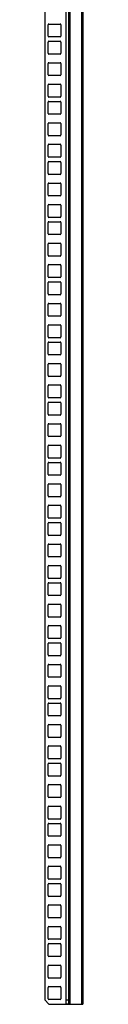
# Model space of a CAD drawing. Header units: millimetres. Extents: x 356 to 866, y 114 to 1584.
# Tile 2 of 4: x 837 to 865, y 114 to 841. Entities that reach past the tile are written whole.
import ezdxf

# ---------------------------------------------------------------- set-up
doc = ezdxf.new("R2010")
doc.units = ezdxf.units.MM
doc.header["$LTSCALE"] = 111.101699
doc.layers.add('00_COMPONENTS', color=7, linetype='CONTINUOUS')

msp = doc.modelspace()

# ---------------------------------------------------------------- linework, layer by layer
at = {"layer": '00_COMPONENTS', "color": 7, "linetype": 'CONTINUOUS'}
for p, q in [((836.91, 116.7), (836.91, 1581.45)), ((852.41, 113.7), (852.41, 1584.45)), ((854.41, 113.7), (854.41, 1584.45)), ((854.7, 1584.45), (854.7, 113.7)), ((864.03, 113.7), (864.03, 1584.45)), ((864.91, 1584.45), (864.91, 113.7)), ((839.16, 829.05), (839.16, 837.35)), ((839.76, 837.95), (848.06, 837.95)), ((848.66, 837.35), (848.66, 829.05)), ((839.16, 816.35), (839.16, 824.65)), ((848.06, 828.45), (839.76, 828.45)), ((839.76, 825.25), (848.06, 825.25)), ((848.66, 824.65), (848.66, 816.35)), ((848.06, 815.75), (839.76, 815.75)), ((839.16, 800.47), (839.16, 808.77)), ((839.76, 809.37), (848.06, 809.37)), ((848.66, 808.77), (848.66, 800.47)), ((848.06, 799.87), (839.76, 799.87)), ((839.76, 793.5), (848.06, 793.5)), ((839.16, 784.6), (839.16, 792.9)), ((848.66, 792.9), (848.66, 784.6)), ((839.16, 771.9), (839.16, 780.2)), ((848.06, 784), (839.76, 784)), ((839.76, 780.8), (848.06, 780.8)), ((848.66, 780.2), (848.66, 771.9)), ((848.06, 771.3), (839.76, 771.3)), ((839.16, 756.02), (839.16, 764.32)), ((839.76, 764.92), (848.06, 764.92)), ((848.66, 764.32), (848.66, 756.02)), ((848.06, 755.42), (839.76, 755.42)), ((839.16, 740.15), (839.16, 748.45)), ((839.76, 749.05), (848.06, 749.05)), ((848.66, 748.45), (848.66, 740.15)), ((839.16, 727.45), (839.16, 735.75)), ((848.06, 739.55), (839.76, 739.55)), ((839.76, 736.35), (848.06, 736.35)), ((848.66, 735.75), (848.66, 727.45)), ((848.06, 726.85), (839.76, 726.85)), ((839.76, 720.47), (848.06, 720.47)), ((839.16, 711.57), (839.16, 719.87)), ((848.66, 719.87), (848.66, 711.57)), ((848.06, 710.97), (839.76, 710.97)), ((839.16, 695.7), (839.16, 704)), ((839.76, 704.6), (848.06, 704.6)), ((848.66, 704), (848.66, 695.7)), ((839.16, 683), (839.16, 691.3)), ((848.06, 695.1), (839.76, 695.1)), ((839.76, 691.9), (848.06, 691.9)), ((848.66, 691.3), (848.66, 683)), ((848.06, 682.4), (839.76, 682.4)), ((839.16, 667.12), (839.16, 675.42)), ((839.76, 676.02), (848.06, 676.02)), ((848.66, 675.42), (848.66, 667.12)), ((848.06, 666.52), (839.76, 666.52)), ((839.16, 651.25), (839.16, 659.55)), ((839.76, 660.15), (848.06, 660.15)), ((848.66, 659.55), (848.66, 651.25)), ((848.06, 650.65), (839.76, 650.65)), ((839.76, 647.45), (848.06, 647.45)), ((839.16, 638.55), (839.16, 646.85)), ((848.66, 646.85), (848.66, 638.55)), ((848.06, 637.95), (839.76, 637.95)), ((839.16, 622.67), (839.16, 630.97)), ((839.76, 631.57), (848.06, 631.57)), ((848.66, 630.97), (848.66, 622.67)), ((848.06, 622.07), (839.76, 622.07)), ((839.16, 606.8), (839.16, 615.1)), ((839.76, 615.7), (848.06, 615.7)), ((848.66, 615.1), (848.66, 606.8)), ((848.06, 606.2), (839.76, 606.2)), ((839.16, 594.1), (839.16, 602.4)), ((839.76, 603), (848.06, 603)), ((848.66, 602.4), (848.66, 594.1)), ((848.06, 593.5), (839.76, 593.5)), ((839.16, 578.22), (839.16, 586.52)), ((839.76, 587.12), (848.06, 587.12)), ((848.66, 586.52), (848.66, 578.22)), ((848.06, 577.62), (839.76, 577.62)), ((839.16, 562.35), (839.16, 570.65)), ((839.76, 571.25), (848.06, 571.25)), ((848.66, 570.65), (848.66, 562.35)), ((848.06, 561.75), (839.76, 561.75)), ((839.16, 549.65), (839.16, 557.95)), ((839.76, 558.55), (848.06, 558.55)), ((848.66, 557.95), (848.66, 549.65)), ((848.06, 549.05), (839.76, 549.05)), ((839.16, 533.77), (839.16, 542.07)), ((839.76, 542.67), (848.06, 542.67)), ((848.66, 542.07), (848.66, 533.77)), ((848.06, 533.17), (839.76, 533.17)), ((839.16, 517.9), (839.16, 526.2)), ((839.76, 526.8), (848.06, 526.8)), ((848.66, 526.2), (848.66, 517.9)), ((848.06, 517.3), (839.76, 517.3)), ((839.16, 505.2), (839.16, 513.5)), ((839.76, 514.1), (848.06, 514.1)), ((848.66, 513.5), (848.66, 505.2)), ((848.06, 504.6), (839.76, 504.6)), ((839.16, 489.32), (839.16, 497.62)), ((839.76, 498.22), (848.06, 498.22)), ((848.66, 497.62), (848.66, 489.32)), ((848.06, 488.72), (839.76, 488.72)), ((839.16, 473.45), (839.16, 481.75)), ((839.76, 482.35), (848.06, 482.35)), ((848.66, 481.75), (848.66, 473.45)), ((848.06, 472.85), (839.76, 472.85)), ((839.16, 460.75), (839.16, 469.05)), ((839.76, 469.65), (848.06, 469.65)), ((848.66, 469.05), (848.66, 460.75)), ((848.06, 460.15), (839.76, 460.15)), ((839.16, 444.87), (839.16, 453.17)), ((839.76, 453.77), (848.06, 453.77)), ((848.66, 453.17), (848.66, 444.87)), ((848.06, 444.27), (839.76, 444.27)), ((839.16, 429), (839.16, 437.3)), ((839.76, 437.9), (848.06, 437.9)), ((848.66, 437.3), (848.66, 429)), ((839.16, 416.3), (839.16, 424.6)), ((848.06, 428.4), (839.76, 428.4)), ((839.76, 425.2), (848.06, 425.2)), ((848.66, 424.6), (848.66, 416.3)), ((848.06, 415.7), (839.76, 415.7)), ((839.16, 400.42), (839.16, 408.72)), ((839.76, 409.32), (848.06, 409.32)), ((848.66, 408.72), (848.66, 400.42)), ((839.16, 384.55), (839.16, 392.85)), ((848.06, 399.82), (839.76, 399.82)), ((839.76, 393.45), (848.06, 393.45)), ((848.66, 392.85), (848.66, 384.55)), ((839.16, 371.85), (839.16, 380.15)), ((848.06, 383.95), (839.76, 383.95)), ((839.76, 380.75), (848.06, 380.75)), ((848.66, 380.15), (848.66, 371.85)), ((848.06, 371.25), (839.76, 371.25)), ((839.16, 355.97), (839.16, 364.27)), ((839.76, 364.87), (848.06, 364.87)), ((848.66, 364.27), (848.66, 355.97)), ((848.06, 355.37), (839.76, 355.37)), ((839.16, 340.1), (839.16, 348.4)), ((839.76, 349), (848.06, 349)), ((848.66, 348.4), (848.66, 340.1)), ((839.16, 327.4), (839.16, 335.7)), ((848.06, 339.5), (839.76, 339.5)), ((839.76, 336.3), (848.06, 336.3)), ((848.66, 335.7), (848.66, 327.4)), ((848.06, 326.8), (839.76, 326.8)), ((839.76, 320.42), (848.06, 320.42)), ((839.16, 311.52), (839.16, 319.82)), ((848.66, 319.82), (848.66, 311.52)), ((848.06, 310.92), (839.76, 310.92)), ((839.16, 295.65), (839.16, 303.95)), ((839.76, 304.55), (848.06, 304.55)), ((848.66, 303.95), (848.66, 295.65)), ((839.16, 282.95), (839.16, 291.25)), ((848.06, 295.05), (839.76, 295.05)), ((839.76, 291.85), (848.06, 291.85)), ((848.66, 291.25), (848.66, 282.95)), ((848.06, 282.35), (839.76, 282.35)), ((839.16, 267.07), (839.16, 275.37)), ((839.76, 275.97), (848.06, 275.97)), ((848.66, 275.37), (848.66, 267.07)), ((848.06, 266.47), (839.76, 266.47)), ((839.16, 251.2), (839.16, 259.5)), ((839.76, 260.1), (848.06, 260.1)), ((848.66, 259.5), (848.66, 251.2)), ((848.06, 250.6), (839.76, 250.6)), ((839.76, 247.4), (848.06, 247.4)), ((839.16, 238.5), (839.16, 246.8)), ((848.66, 246.8), (848.66, 238.5)), ((848.06, 237.9), (839.76, 237.9)), ((839.16, 222.62), (839.16, 230.92)), ((839.76, 231.52), (848.06, 231.52)), ((848.66, 230.92), (848.66, 222.62)), ((848.06, 222.02), (839.76, 222.02)), ((839.16, 206.75), (839.16, 215.05)), ((839.76, 215.65), (848.06, 215.65)), ((848.66, 215.05), (848.66, 206.75)), ((848.06, 206.15), (839.76, 206.15)), ((839.16, 194.05), (839.16, 202.35)), ((839.76, 202.95), (848.06, 202.95)), ((848.66, 202.35), (848.66, 194.05)), ((848.06, 193.45), (839.76, 193.45)), ((839.16, 178.17), (839.16, 186.47)), ((839.76, 187.07), (848.06, 187.07)), ((848.66, 186.47), (848.66, 178.17)), ((848.06, 177.57), (839.76, 177.57)), ((839.16, 162.3), (839.16, 170.6)), ((839.76, 171.2), (848.06, 171.2)), ((848.66, 170.6), (848.66, 162.3)), ((848.06, 161.7), (839.76, 161.7)), ((839.16, 149.6), (839.16, 157.9)), ((839.76, 158.5), (848.06, 158.5)), ((848.66, 157.9), (848.66, 149.6)), ((848.06, 149), (839.76, 149)), ((839.16, 133.72), (839.16, 142.02)), ((839.76, 142.62), (848.06, 142.62)), ((848.66, 142.02), (848.66, 133.72)), ((848.06, 133.12), (839.76, 133.12)), ((839.16, 117.85), (839.16, 126.15)), ((839.76, 126.75), (848.06, 126.75)), ((848.66, 126.15), (848.66, 117.85)), ((839.58, 114.03), (836.91, 116.7)), ((848.06, 117.25), (839.76, 117.25)), ((854.41, 116.7), (852.41, 116.7)), ((839.7, 113.7), (854.41, 113.7)), ((852.41, 114.05), (854.41, 114.05)), ((854.54, 113.7), (864.91, 113.7))]:
    msp.add_line(p, q, dxfattribs=at)
at = {"layer": '00_COMPONENTS', "color": 7, "linetype": 'CONTINUOUS', "true_color": 0x37005f}
msp.add_line((855.41, 113.7), (855.41, 1584.45), dxfattribs=at)
at = {"layer": '00_COMPONENTS', "color": 7, "linetype": 'CONTINUOUS'}
for centre, radius, start, end in [((839.76, 837.35), 0.6, 90, 180), ((848.06, 837.35), 0.6, 0, 90), ((839.76, 829.05), 0.6, 180, 270), ((839.76, 824.65), 0.6, 90, 180), ((848.06, 829.05), 0.6, 270, 360), ((848.06, 824.65), 0.6, 0, 90), ((839.76, 816.35), 0.6, 180, 270), ((848.06, 816.35), 0.6, 270, 360), ((839.76, 808.77), 0.6, 90, 180), ((848.06, 808.77), 0.6, 0, 90), ((839.76, 800.47), 0.6, 180, 270), ((848.06, 800.47), 0.6, 270, 360), ((839.76, 792.9), 0.6, 90, 180), ((848.06, 792.9), 0.6, 0, 90), ((839.76, 784.6), 0.6, 180, 270), ((839.76, 780.2), 0.6, 90, 180), ((848.06, 784.6), 0.6, 270, 360), ((848.06, 780.2), 0.6, 0, 90), ((839.76, 771.9), 0.6, 180, 270), ((848.06, 771.9), 0.6, 270, 360), ((839.76, 764.32), 0.6, 90, 180), ((848.06, 764.32), 0.6, 0, 90), ((839.76, 756.02), 0.6, 180, 270), ((848.06, 756.02), 0.6, 270, 360), ((839.76, 748.45), 0.6, 90, 180), ((848.06, 748.45), 0.6, 0, 90), ((839.76, 740.15), 0.6, 180, 270), ((839.76, 735.75), 0.6, 90, 180), ((848.06, 740.15), 0.6, 270, 360), ((848.06, 735.75), 0.6, 0, 90), ((839.76, 727.45), 0.6, 180, 270), ((848.06, 727.45), 0.6, 270, 360), ((839.76, 719.87), 0.6, 90, 180), ((848.06, 719.87), 0.6, 0, 90), ((839.76, 711.57), 0.6, 180, 270), ((848.06, 711.57), 0.6, 270, 360), ((839.76, 704), 0.6, 90, 180), ((848.06, 704), 0.6, 0, 90), ((839.76, 695.7), 0.6, 180, 270), ((839.76, 691.3), 0.6, 90, 180), ((848.06, 695.7), 0.6, 270, 360), ((848.06, 691.3), 0.6, 0, 90), ((839.76, 683), 0.6, 180, 270), ((848.06, 683), 0.6, 270, 360), ((839.76, 675.42), 0.6, 90, 180), ((848.06, 675.42), 0.6, 0, 90), ((839.76, 667.12), 0.6, 180, 270), ((848.06, 667.12), 0.6, 270, 360), ((839.76, 659.55), 0.6, 90, 180), ((848.06, 659.55), 0.6, 0, 90), ((839.76, 651.25), 0.6, 180, 270), ((839.76, 646.85), 0.6, 90, 180), ((848.06, 651.25), 0.6, 270, 360), ((848.06, 646.85), 0.6, 0, 90), ((839.76, 638.55), 0.6, 180, 270), ((848.06, 638.55), 0.6, 270, 360), ((839.76, 630.97), 0.6, 90, 180), ((848.06, 630.97), 0.6, 0, 90), ((839.76, 622.67), 0.6, 180, 270), ((848.06, 622.67), 0.6, 270, 360), ((839.76, 615.1), 0.6, 90, 180), ((848.06, 615.1), 0.6, 0, 90), ((839.76, 606.8), 0.6, 180, 270), ((848.06, 606.8), 0.6, 270, 360), ((839.76, 602.4), 0.6, 90, 180), ((848.06, 602.4), 0.6, 0, 90), ((839.76, 594.1), 0.6, 180, 270), ((848.06, 594.1), 0.6, 270, 360), ((839.76, 586.52), 0.6, 90, 180), ((848.06, 586.52), 0.6, 0, 90), ((839.76, 578.22), 0.6, 180, 270), ((848.06, 578.22), 0.6, 270, 360), ((839.76, 570.65), 0.6, 90, 180), ((848.06, 570.65), 0.6, 0, 90), ((839.76, 562.35), 0.6, 180, 270), ((848.06, 562.35), 0.6, 270, 360), ((839.76, 557.95), 0.6, 90, 180), ((848.06, 557.95), 0.6, 0, 90), ((839.76, 549.65), 0.6, 180, 270), ((848.06, 549.65), 0.6, 270, 360), ((839.76, 542.07), 0.6, 90, 180), ((848.06, 542.07), 0.6, 0, 90), ((839.76, 533.77), 0.6, 180, 270), ((848.06, 533.77), 0.6, 270, 360), ((839.76, 526.2), 0.6, 90, 180), ((848.06, 526.2), 0.6, 0, 90), ((839.76, 517.9), 0.6, 180, 270), ((848.06, 517.9), 0.6, 270, 360), ((839.76, 513.5), 0.6, 90, 180), ((848.06, 513.5), 0.6, 0, 90), ((839.76, 505.2), 0.6, 180, 270), ((848.06, 505.2), 0.6, 270, 360), ((839.76, 497.62), 0.6, 90, 180), ((848.06, 497.62), 0.6, 0, 90), ((839.76, 489.32), 0.6, 180, 270), ((848.06, 489.32), 0.6, 270, 360), ((839.76, 481.75), 0.6, 90, 180), ((848.06, 481.75), 0.6, 0, 90), ((839.76, 473.45), 0.6, 180, 270), ((848.06, 473.45), 0.6, 270, 360), ((839.76, 469.05), 0.6, 90, 180), ((848.06, 469.05), 0.6, 0, 90), ((839.76, 460.75), 0.6, 180, 270), ((848.06, 460.75), 0.6, 270, 360), ((839.76, 453.17), 0.6, 90, 180), ((848.06, 453.17), 0.6, 0, 90), ((839.76, 444.87), 0.6, 180, 270), ((848.06, 444.87), 0.6, 270, 360), ((839.76, 437.3), 0.6, 90, 180), ((848.06, 437.3), 0.6, 0, 90), ((839.76, 429), 0.6, 180, 270), ((839.76, 424.6), 0.6, 90, 180), ((848.06, 429), 0.6, 270, 360), ((848.06, 424.6), 0.6, 0, 90), ((839.76, 416.3), 0.6, 180, 270), ((848.06, 416.3), 0.6, 270, 360), ((839.76, 408.72), 0.6, 90, 180), ((848.06, 408.72), 0.6, 0, 90), ((839.76, 400.42), 0.6, 180, 270), ((848.06, 400.42), 0.6, 270, 360), ((839.76, 392.85), 0.6, 90, 180), ((848.06, 392.85), 0.6, 0, 90), ((839.76, 384.55), 0.6, 180, 270), ((839.76, 380.15), 0.6, 90, 180), ((848.06, 384.55), 0.6, 270, 360), ((848.06, 380.15), 0.6, 0, 90), ((839.76, 371.85), 0.6, 180, 270), ((848.06, 371.85), 0.6, 270, 360), ((839.76, 364.27), 0.6, 90, 180), ((848.06, 364.27), 0.6, 0, 90), ((839.76, 355.97), 0.6, 180, 270), ((848.06, 355.97), 0.6, 270, 360), ((839.76, 348.4), 0.6, 90, 180), ((848.06, 348.4), 0.6, 0, 90), ((839.76, 340.1), 0.6, 180, 270), ((839.76, 335.7), 0.6, 90, 180), ((848.06, 340.1), 0.6, 270, 360), ((848.06, 335.7), 0.6, 0, 90), ((839.76, 327.4), 0.6, 180, 270), ((848.06, 327.4), 0.6, 270, 360), ((839.76, 319.82), 0.6, 90, 180), ((848.06, 319.82), 0.6, 0, 90), ((839.76, 311.52), 0.6, 180, 270), ((848.06, 311.52), 0.6, 270, 360), ((839.76, 303.95), 0.6, 90, 180), ((848.06, 303.95), 0.6, 0, 90), ((839.76, 295.65), 0.6, 180, 270), ((839.76, 291.25), 0.6, 90, 180), ((848.06, 295.65), 0.6, 270, 360), ((848.06, 291.25), 0.6, 0, 90), ((839.76, 282.95), 0.6, 180, 270), ((848.06, 282.95), 0.6, 270, 360), ((839.76, 275.37), 0.6, 90, 180), ((848.06, 275.37), 0.6, 0, 90), ((839.76, 267.07), 0.6, 180, 270), ((848.06, 267.07), 0.6, 270, 360), ((839.76, 259.5), 0.6, 90, 180), ((848.06, 259.5), 0.6, 0, 90), ((839.76, 251.2), 0.6, 180, 270), ((839.76, 246.8), 0.6, 90, 180), ((848.06, 251.2), 0.6, 270, 360), ((848.06, 246.8), 0.6, 0, 90), ((839.76, 238.5), 0.6, 180, 270), ((848.06, 238.5), 0.6, 270, 360), ((839.76, 230.92), 0.6, 90, 180), ((848.06, 230.92), 0.6, 0, 90), ((839.76, 222.62), 0.6, 180, 270), ((848.06, 222.62), 0.6, 270, 360), ((839.76, 215.05), 0.6, 90, 180), ((848.06, 215.05), 0.6, 0, 90), ((839.76, 206.75), 0.6, 180, 270), ((848.06, 206.75), 0.6, 270, 360), ((839.76, 202.35), 0.6, 90, 180), ((848.06, 202.35), 0.6, 0, 90), ((839.76, 194.05), 0.6, 180, 270), ((848.06, 194.05), 0.6, 270, 360), ((839.76, 186.47), 0.6, 90, 180), ((848.06, 186.47), 0.6, 0, 90), ((839.76, 178.17), 0.6, 180, 270), ((848.06, 178.17), 0.6, 270, 360), ((839.76, 170.6), 0.6, 90, 180), ((848.06, 170.6), 0.6, 0, 90), ((839.76, 162.3), 0.6, 180, 270), ((848.06, 162.3), 0.6, 270, 360), ((839.76, 157.9), 0.6, 90, 180), ((848.06, 157.9), 0.6, 0, 90), ((839.76, 149.6), 0.6, 180, 270), ((848.06, 149.6), 0.6, 270, 360), ((839.76, 142.02), 0.6, 90, 180), ((848.06, 142.02), 0.6, 0, 90), ((839.76, 133.72), 0.6, 180, 270), ((848.06, 133.72), 0.6, 270, 360), ((839.76, 126.15), 0.6, 90, 180), ((848.06, 126.15), 0.6, 0, 90), ((839.76, 117.85), 0.6, 180, 270), ((848.06, 117.85), 0.6, 270, 360), ((839.2, 113.7), 0.5, 0, 45)]:
    msp.add_arc(centre, radius, start, end, dxfattribs=at)

doc.saveas('drawing.dxf')
